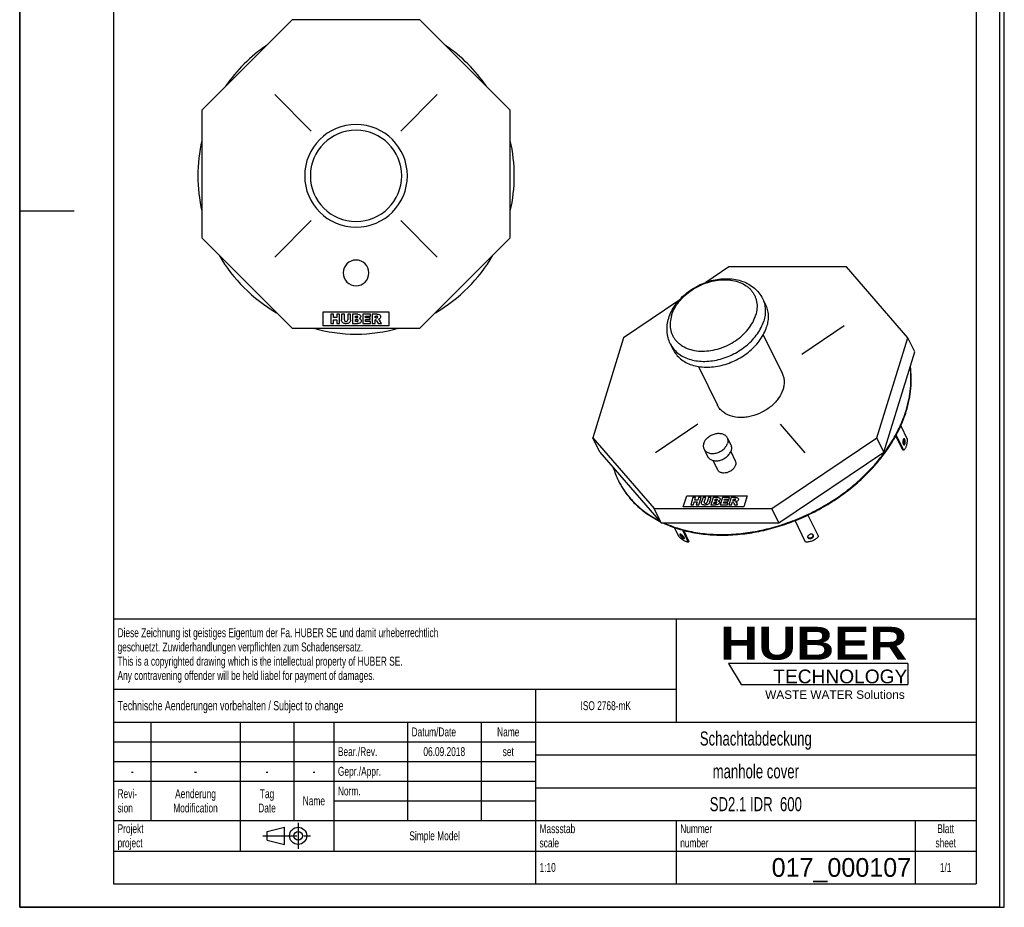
# Model space of a CAD drawing. Header units: millimetres. Extents: x 0 to 2100, y 0 to 2970.
# Tile 1 of 2: x 0 to 2100, y 0 to 1893. Entities that reach past the tile are written whole.
import ezdxf

# ---------------------------------------------------------------- set-up
doc = ezdxf.new("R2010")
doc.units = ezdxf.units.MM
doc.header["$LTSCALE"] = 193.6
doc.linetypes.add('CENTER', pattern=[0.6, 0.375, -0.075, 0.075, -0.075])
doc.layers.get('0').update_dxf_attribs({"linetype": 'CONTINUOUS'})
for name, color, linetype in [('_ACHSEN', 7, 'CONTINUOUS'), ('_KURVEN', 7, 'CONTINUOUS'), ('_ZEICHNUNGSELEM', 7, 'CONTINUOUS'), ('HUBER_Logo_BL0', 7, 'CONTINUOUS')]:
    doc.layers.add(name, color=color, linetype=linetype)
doc.styles.get("Standard").update_dxf_attribs({"font": 'txt', "width": 0.7})
doc.styles.add('TEXTSTYLE_2', font='ariblk.ttf')
doc.styles.add('TEXTSTYLE_3', font='arial.ttf')
doc.styles.add('TEXTSTYLE_5', font='txt')

# ---------------------------------------------------------------- blocks, each defined once
blk = doc.blocks.new('HUBER_LOGO_BL0', base_point=(1705.8, 504.8))
at = {"layer": 'HUBER_Logo_BL0', "color": 5, "linetype": 'Continuous'}
for p, q in [((1894.2, 520.3), (1511.7, 520.3)), ((1511.7, 520.3), (1538.7, 475.3)), ((1894.2, 520.3), (1894.2, 475.3)), ((1538.7, 475.3), (1894.2, 475.3))]:
    blk.add_line(p, q, dxfattribs=at)
at = {"layer": 'HUBER_Logo_BL0', "color": 2, "linetype": 'Continuous', "attachment_point": 3, "line_spacing_factor": 0.78}
for s, insert, char_height, width, style in [('HUBER\\P\\Farial.ttf;\\H29.25;TECHNOLOGY ', (1893.2, 598.3), 70.2, 387.672, 'TEXTSTYLE_2'), ('WASTE WATER Solutions', (1887.6, 462.6), 18, 297.033, 'TEXTSTYLE_3')]:
    blk.add_mtext(s, dxfattribs=dict(at, insert=insert, char_height=char_height, width=width, style=style))
blk = doc.blocks.new('PROJEKTIONSMETHODE_1_BL1', base_point=(570, 152.5))
at = {"color": 2, "linetype": 'Continuous'}
for p, q in [((527.8, 161.7), (564.5, 170.8)), ((564.5, 134.2), (564.5, 170.8)), ((527.8, 143.3), (527.8, 161.7)), ((527.8, 143.3), (564.5, 134.2))]:
    blk.add_line(p, q, dxfattribs=at)
at = {"color": 2, "linetype": 'CENTER'}
for p, q in [((593.8, 180), (593.8, 125)), ((518.7, 152.5), (621.3, 152.5))]:
    blk.add_line(p, q, dxfattribs=at)
at = {"color": 2, "linetype": 'Continuous'}
for radius in [18.3, 9.17]:
    blk.add_circle((593.8, 152.5), radius, dxfattribs=at)
blk = doc.blocks.new('*T5')
at = {"color": 3, "linetype": 'Continuous'}
for p, q in [((0, 0), (1840, 0)), ((0, 0), (0, -565)), ((1200, 0), (1200, -220)), ((1840, 0), (1840, -565)), ((0, -150), (1200, -150)), ((900, -150), (900, -565)), ((0, -220), (1840, -220)), ((80, -220), (80, -430)), ((270, -220), (270, -495)), ((385, -220), (385, -430)), ((470, -220), (470, -495)), ((627, -220), (627, -430)), ((784, -220), (784, -430)), ((0, -262), (900, -262)), ((900, -290), (1840, -290)), ((0, -304), (900, -304)), ((0, -346), (900, -346)), ((900, -360), (1840, -360)), ((470, -388), (900, -388)), ((0, -430), (1840, -430)), ((1200, -430), (1200, -565)), ((1710, -430), (1710, -565)), ((0, -495), (1840, -495)), ((0, -565), (1840, -565))]:
    blk.add_line(p, q, dxfattribs=at)
at = {"layer": '_ZEICHNUNGSELEM', "color": 2, "linetype": 'Continuous', "line_spacing_factor": 0.96}
for s, insert, char_height, width, attachment_point in [('Diese Zeichnung ist geistiges Eigentum der Fa. HUBER SE und damit urheberrechtlich \\Pgeschuetzt. Zuwiderhandlungen verpflichten zum Schadensersatz.\\PThis is a copyrighted drawing which is the intellectual property of HUBER SE.\\PAny contravening offender will be held liabel for payment of damages.', (8.75, -19.9), 19, 2214.8571, 1), ('Technische Aenderungen vorbehalten / Subject to change', (8.75, -175), 20, 1524.7619, 1), ('ISO 2768-mK', (1050, -175.5), 19, 332.9524, 2), ('Datum/Date', (635.75, -231.5), 19, 292.2381, 1), ('Name', (842, -231.5), 19, 126.6667, 2), ('Schachtabdeckung', (1370, -240), 30, 680, 2), ('Bear./Rev.', (478.75, -273.5), 19, 272.3333, 1), ('06.09.2018', (705.5, -273.5), 19, 281.381, 2), ('set', (842, -273.5), 19, 83.2381, 2), ('Gepr./Appr.', (478.75, -315.5), 19, 299.4762, 1), ('manhole cover', (1370, -310), 30, 564.2857, 2), ('-', (40, -315.5), 19, 34.381, 2), ('-', (175, -315.5), 19, 34.381, 2), ('-', (327.5, -315.5), 19, 34.381, 2), ('-', (427.5, -315.5), 19, 34.381, 2), ('Revi-\\Psion', (8.75, -363.3), 19, 138.4286, 1), ('Aenderung\\PModification', (175, -363.3), 19, 295.8571, 2), ('Tag\\PDate', (327.5, -363.3), 19, 110.381, 2), ('Norm. ', (478.75, -357.5), 19, 175.5238, 1), ('Name', (427.5, -378.5), 19, 126.6667, 2), ('SD2.1 IDR  600', (1370, -380), 30, 651.4286, 2), ('Projekt\\Pproject', (8.75, -437.8), 19, 183.6667, 1), ('Massstab\\Pscale', (908.75, -437.8), 19, 224.381, 1), ('Nummer\\Pnumber', (1208.75, -437.8), 19, 186.381, 1), ('Blatt\\Psheet', (1775, -437.8), 19, 130.2857, 2), ('Simple Model', (685, -453), 19, 328.4286, 2), ('1:10', (908.75, -520.5), 19, 94.0952, 1), ('1/1', (1775, -520.5), 19, 79.619, 2)]:
    blk.add_mtext(s, dxfattribs=dict(at, insert=insert, char_height=char_height, width=width, attachment_point=attachment_point))
at = {"layer": '_ZEICHNUNGSELEM', "color": 2, "linetype": 'Continuous', "insert": (1701.25, -510), "char_height": 40, "width": 633.3333, "attachment_point": 3, "line_spacing_factor": 0.96, "style": 'TEXTSTYLE_5'}
blk.add_mtext('017_000107', dxfattribs=at)

msp = doc.modelspace()

# ---------------------------------------------------------------- linework, layer by layer
at = {"color": 7, "linetype": 'Continuous'}
for p, q in [((0, 0), (0, 2970)), ((0, 0), (0, 2970)), ((2100, 0), (2100, 2970)), ((2100, 0), (2100, 2970)), ((581.08, 1892.92), (388.35, 1700.19)), ((853.63, 1892.92), (581.08, 1892.92)), ((1046.35, 1700.19), (853.63, 1892.92)), ((388.35, 1700.19), (388.35, 1427.64)), ((1046.35, 1427.64), (1046.35, 1700.19)), ((388.35, 1427.64), (581.08, 1234.92)), ((853.63, 1234.92), (1046.35, 1427.64)), ((1512.3, 1365.72), (1463.28, 1332.7)), ((1763.34, 1365.72), (1512.3, 1365.72)), ((1894.19, 1214.75), (1763.34, 1365.72)), ((1405.75, 1293.96), (1288.14, 1214.75)), ((581.08, 1234.92), (853.63, 1234.92)), ((1288.14, 1214.75), (1222.16, 1001.25)), ((1828.22, 1001.25), (1894.19, 1214.75)), ((1909.14, 1184.29), (1894.19, 1214.75)), ((1843.17, 970.8), (1909.14, 1184.29)), ((1237.11, 970.8), (1222.16, 1001.25)), ((1222.16, 1001.25), (1353.02, 850.29)), ((1604.06, 850.29), (1828.22, 1001.25)), ((1843.17, 970.8), (1828.22, 1001.25)), ((1237.11, 970.8), (1367.97, 819.83)), ((1619, 819.83), (1843.17, 970.8)), ((1367.97, 819.83), (1353.02, 850.29)), ((1353.02, 850.29), (1604.06, 850.29)), ((1619, 819.83), (1604.06, 850.29)), ((1367.97, 819.83), (1619, 819.83)), ((0, 0), (2100, 0)), ((0, 0), (2100, 0))]:
    msp.add_line(p, q, dxfattribs=at)
at = {"color": 3, "linetype": 'Continuous'}
for p, q in [((0, 2950), (0, 1485)), ((2090, 2950), (2090, 0)), ((0, 1485), (0, 0)), ((0, 1485), (116, 1485)), ((2090, 0), (0, 0))]:
    msp.add_line(p, q, dxfattribs=at)
at = {"color": 5, "linetype": 'Continuous'}
for p, q in [((200, 2900), (200, 50)), ((2040, 2900), (2040, 50)), ((200, 50), (2040, 50))]:
    msp.add_line(p, q, dxfattribs=at)
at = {"color": 7, "linetype": 'Continuous'}
for centre, radius, start, end in [((717.35, 1559.92), 337.5, 124.49949, 145.48396), ((717.35, 1559.92), 337.5, 34.51604, 55.50051), ((717.35, 1559.92), 337.5, 167.13451, 180), ((717.35, 1559.92), 337.5, 0, 12.86549), ((717.35, 1559.92), 337.5, 180, 192.86549), ((717.35, 1559.92), 337.5, 347.13451, 360), ((717.35, 1559.92), 337.5, 210.1222, 239.86176), ((717.35, 1559.92), 337.5, 300.13824, 329.8778), ((717.35, 1559.92), 337.5, 254.37688, 285.62312), ((1435.47, 988.57), 176.97, 196.83374, 206.11922), ((1434.29, 988.05), 175.69, 206.13854, 206.59005)]:
    msp.add_arc(centre, radius, start, end, dxfattribs=at)
for points, knots in [([(1890.41, 1059.34), (1892.82, 1067.13), (1896.84, 1082.74), (1900.41, 1106.33), (1901.38, 1129.55), (1900.28, 1144.81), (1899.29, 1152.29)], [0, 0, 0, 0, 0.260256, 0.513122, 0.7593559, 1, 1, 1, 1]), ([(1891.02, 1058.09), (1893.49, 1066.09), (1897.6, 1082.09), (1901.15, 1106.26), (1901.98, 1130.05), (1900.69, 1145.66), (1899.59, 1153.31)], [0, 0, 0, 0, 0.2604693, 0.5133684, 0.7595068, 1, 1, 1, 1]), ([(1371.86, 819.82), (1382.36, 814.91), (1404.57, 806.41), (1439.93, 797.95), (1477.48, 793.62), (1516.63, 793.48), (1556.77, 797.51), (1597.26, 805.66), (1637.48, 817.8), (1676.78, 833.72), (1714.56, 853.19), (1750.23, 875.88), (1783.21, 901.46), (1812.99, 929.52), (1839.11, 959.62), (1861.14, 991.3), (1878.75, 1024.05), (1887.52, 1046.75), (1891.02, 1058.09)], [0, 0, 0, 0, 0.054974, 0.1122913, 0.171941, 0.2337739, 0.2975243, 0.3628333, 0.4292712, 0.4963602, 0.5635949, 0.6304644, 0.6964726, 0.7611596, 0.8241235, 0.8850428, 0.943699, 1, 1, 1, 1]), ([(1373.99, 819.8), (1384.53, 815.03), (1406.79, 806.81), (1442.15, 798.72), (1479.63, 794.72), (1518.65, 794.86), (1558.61, 799.14), (1598.88, 807.48), (1638.84, 819.75), (1677.87, 835.76), (1715.37, 855.25), (1750.75, 877.94), (1783.46, 903.46), (1813, 931.42), (1838.89, 961.38), (1860.75, 992.9), (1878.21, 1025.48), (1886.93, 1048.05), (1890.41, 1059.34)], [0, 0, 0, 0, 0.0551293, 0.1125922, 0.172366, 0.234294, 0.2981065, 0.3634436, 0.4298775, 0.4969338, 0.5641126, 0.6309089, 0.6968335, 0.7614332, 0.8243126, 0.8851557, 0.9437482, 1, 1, 1, 1]), ([(1277.18, 909.41), (1281.63, 900.34), (1292.2, 882.81), (1312.5, 859.38), (1336.94, 839.08), (1355.38, 828.05), (1365.08, 823.12)], [0, 0, 0, 0, 0.2420652, 0.4874984, 0.739332, 1, 1, 1, 1]), ([(1277.18, 909.41), (1281.63, 900.54), (1292.12, 883.4), (1312.11, 860.45), (1336.1, 840.52), (1354.16, 829.64), (1363.66, 824.78)], [0, 0, 0, 0, 0.2421352, 0.487665, 0.7395044, 1, 1, 1, 1])]:
    msp.add_open_spline(points, degree=3, knots=knots, dxfattribs=at)
at = {"layer": '_ACHSEN', "color": 7, "linetype": 'Continuous'}
for p, q in [((1584.26, 1298.3), (1590.36, 1285.87)), ((1585.92, 1221.15), (1626.34, 1138.79)), ((1387.66, 1201.82), (1393.76, 1189.39)), ((1447.68, 1153.29), (1488.08, 1070.95)), ((1879.04, 1026.57), (1892.89, 998.36)), ((1508.91, 1001.46), (1516.54, 985.92)), ((1883.79, 974.86), (1868.64, 1005.72)), ((1885.63, 974.86), (1869.61, 1007.49)), ((1459.54, 977.23), (1467.16, 961.69)), ((1516.44, 971.81), (1526.13, 952.06)), ((1885.63, 974.86), (1883.79, 974.86)), ((1478.38, 953.12), (1488.07, 933.38)), ((1676.1, 778.92), (1653.7, 824.58)), ((1681.18, 836.49), (1703.67, 790.67)), ((1681.31, 836.55), (1703.16, 792.02)), ((1405.72, 790.67), (1396.25, 809.97)), ((1413.38, 804.68), (1426.02, 778.92)), ((1415.68, 804.07), (1427.36, 780.27)), ((1426.02, 778.92), (1427.36, 780.27)), ((1680.74, 788.75), (1680.86, 788.46)), ((1692.93, 793.26), (1692.81, 793.55)), ((1703.67, 790.67), (1703.16, 792.02))]:
    msp.add_line(p, q, dxfattribs=at)
for centre, radius, start, end in [((717.35, 1559.92), 109.5, 0, 180), ((717.35, 1559.92), 109.5, 180, 360), ((717.35, 1352.92), 27.5, 0, 180), ((717.35, 1352.92), 27.5, 180, 360)]:
    msp.add_arc(centre, radius, start, end, dxfattribs=at)
at = {"layer": '_ACHSEN', "color": 9, "linetype": 'Continuous'}
for start, end in [(0, 180), (180, 360)]:
    msp.add_arc((717.35, 1559.92), 97.33, start, end, dxfattribs=at)
at = {"layer": '_ACHSEN', "color": 7, "linetype": 'Continuous'}
for points, knots in [([(1384.35, 1256.53), (1385.84, 1261.34), (1389.69, 1270.86), (1397.69, 1284.26), (1407.74, 1296.74), (1423.64, 1311.93), (1442.46, 1324.2), (1463.01, 1332.98), (1479.03, 1337.68), (1495.23, 1340.34), (1511.29, 1340.88), (1526.85, 1339.23), (1541.58, 1335.35), (1555.13, 1329.24), (1567.11, 1320.94), (1577.1, 1310.61), (1582.18, 1302.53), (1584.26, 1298.3)], [0, 0, 0, 0, 0.0602636, 0.1222747, 0.1860361, 0.2513419, 0.3846533, 0.4517738, 0.5183244, 0.5837695, 0.6477025, 0.7098968, 0.7703338, 0.8291955, 0.8868171, 0.9436113, 1, 1, 1, 1]), ([(1590.36, 1285.87), (1592.1, 1282.33), (1594.86, 1274.8), (1596.65, 1262.74), (1596.09, 1250.15), (1594.2, 1241.79), (1592.92, 1237.63)], [0, 0, 0, 0, 0.2390843, 0.4829162, 0.7355749, 1, 1, 1, 1]), ([(1387.66, 1201.82), (1385.63, 1205.95), (1383.22, 1212.48), (1381.37, 1221.52), (1380.39, 1230.81), (1380.87, 1242.66), (1382.94, 1251.96), (1384.35, 1256.53)], [0, 0, 0, 0, 0.245677, 0.3691889, 0.4933278, 0.7440963, 1, 1, 1, 1]), ([(1393.76, 1189.39), (1395.61, 1185.62), (1400.21, 1178.4), (1409.43, 1169.18), (1420.72, 1161.73), (1433.78, 1156.23), (1448.27, 1152.8), (1463.83, 1151.51), (1480.07, 1152.37), (1496.6, 1155.35), (1513.02, 1160.39), (1534.12, 1169.64), (1553.39, 1182.34), (1569.61, 1197.86), (1579.74, 1210.41), (1587.68, 1223.64), (1591.48, 1232.97), (1592.92, 1237.63)], [0, 0, 0, 0, 0.0506985, 0.1025338, 0.1564624, 0.21314, 0.2728775, 0.3356566, 0.4011768, 0.4689144, 0.5381819, 0.608187, 0.7468171, 0.8140719, 0.8789642, 0.9410192, 1, 1, 1, 1]), ([(1626.34, 1138.79), (1627.56, 1136.31), (1629.5, 1131.01), (1630.76, 1122.53), (1630.36, 1113.67), (1629.04, 1107.8), (1628.13, 1104.87)], [0, 0, 0, 0, 0.2390843, 0.4829162, 0.7355749, 1, 1, 1, 1]), ([(1628.13, 1104.87), (1626.06, 1098.16), (1621, 1088.37), (1611.74, 1076.91), (1603.27, 1068.79), (1593.65, 1061.58), (1579.65, 1053.43), (1564.41, 1047.74), (1548.78, 1044.91), (1533.91, 1044.12), (1519.59, 1046.22), (1507.04, 1051.5), (1499.1, 1056.73), (1492.62, 1063.22), (1489.38, 1068.3), (1488.08, 1070.95)], [0, 0, 0, 0, 0.1207626, 0.1857005, 0.2530024, 0.322015, 0.3919658, 0.531102, 0.598887, 0.6644532, 0.7867106, 0.843428, 0.8973944, 0.9492659, 1, 1, 1, 1]), ([(1458.89, 989.34), (1459.64, 991.74), (1462.09, 996.49), (1466.7, 1001.42), (1471.21, 1004.8), (1476.21, 1007.71), (1482.93, 1010.22), (1489.91, 1011.09), (1495.22, 1010.65), (1498.86, 1009.78), (1502.14, 1008.4), (1504.98, 1006.53), (1507.29, 1004.22), (1508.45, 1002.4), (1508.91, 1001.46)], [0, 0, 0, 0, 0.1207864, 0.2527778, 0.321804, 0.3917686, 0.5309321, 0.664042, 0.7268775, 0.7866686, 0.8433971, 0.8973742, 0.9492559, 1, 1, 1, 1]), ([(1458.89, 989.34), (1458.57, 988.3), (1458.1, 986.2), (1457.96, 983.04), (1458.41, 980.01), (1459.1, 978.12), (1459.54, 977.23)], [0, 0, 0, 0, 0.2644249, 0.5170838, 0.7609157, 1, 1, 1, 1]), ([(1459.54, 977.23), (1460, 976.28), (1461.16, 974.47), (1463.47, 972.15), (1466.31, 970.28), (1469.59, 968.9), (1473.23, 968.04), (1478.53, 967.6), (1485.52, 968.46), (1492.24, 970.97), (1497.24, 973.88), (1501.75, 977.26), (1506.36, 982.2), (1508.81, 986.95), (1509.55, 989.34)], [0, 0, 0, 0, 0.0507441, 0.1026258, 0.1566029, 0.2133314, 0.2731225, 0.335958, 0.4690679, 0.6082314, 0.678196, 0.7472222, 0.8792136, 1, 1, 1, 1]), ([(1508.91, 1001.46), (1509.35, 1000.57), (1510.04, 998.68), (1510.49, 995.65), (1510.35, 992.49), (1509.88, 990.39), (1509.55, 989.34)], [0, 0, 0, 0, 0.2390843, 0.4829162, 0.7355751, 1, 1, 1, 1]), ([(1886.21, 999.32), (1886.08, 999.32), (1885.79, 999.26), (1885.41, 999.02), (1885.05, 998.63), (1884.57, 997.88), (1884.11, 996.64), (1883.77, 994.91), (1883.64, 992.99), (1883.73, 991.06), (1884.04, 989.28), (1884.41, 988.2), (1884.64, 987.73)], [0, 0, 0, 0, 0.0313934, 0.066536, 0.1078922, 0.1565391, 0.2753624, 0.4178848, 0.5738379, 0.7308845, 0.876531, 1, 1, 1, 1]), ([(1884.64, 987.73), (1884.74, 987.52), (1884.95, 987.15), (1885.34, 986.69), (1885.75, 986.4), (1886.07, 986.32), (1886.21, 986.32)], [0, 0, 0, 0, 0.3159479, 0.5820842, 0.8045575, 1, 1, 1, 1]), ([(1885.94, 997.92), (1885.89, 998.01), (1885.71, 998.36), (1885.49, 998.68), (1885.29, 998.88)], [0, 0, 0, 0, 0.2786223, 1, 1, 1, 1]), ([(1885.29, 986.77), (1885.53, 987.01), (1885.95, 987.66), (1886.4, 988.83), (1886.73, 990.27), (1886.9, 991.88), (1886.91, 993.55), (1886.76, 995.17), (1886.45, 996.63), (1886.13, 997.53), (1885.94, 997.92)], [0, 0, 0, 0, 0.0866466, 0.1962804, 0.3252186, 0.4669439, 0.613478, 0.7563449, 0.8874461, 1, 1, 1, 1]), ([(1892.89, 998.36), (1892.86, 995.73), (1892.59, 991.86), (1891.72, 986.91), (1890.86, 983.59), (1889.82, 980.66), (1888.6, 978.19), (1887.25, 976.23), (1886.18, 975.23), (1885.63, 974.86)], [0, 0, 0, 0, 0.3121755, 0.4589902, 0.5954763, 0.719105, 0.8280294, 0.9214149, 1, 1, 1, 1]), ([(1887.78, 997.92), (1887.68, 998.13), (1887.47, 998.5), (1887.08, 998.96), (1886.66, 999.25), (1886.35, 999.32), (1886.21, 999.32)], [0, 0, 0, 0, 0.3159479, 0.5820842, 0.8045575, 1, 1, 1, 1]), ([(1886.21, 986.32), (1886.34, 986.32), (1886.62, 986.38), (1887.01, 986.63), (1887.37, 987.02), (1887.84, 987.77), (1888.3, 989.01), (1888.65, 990.74), (1888.78, 992.66), (1888.68, 994.59), (1888.38, 996.37), (1888.01, 997.45), (1887.78, 997.92)], [0, 0, 0, 0, 0.0313934, 0.066536, 0.1078922, 0.1565391, 0.2753624, 0.4178848, 0.5738379, 0.7308845, 0.876531, 1, 1, 1, 1]), ([(1467.16, 961.69), (1467.63, 960.74), (1468.78, 958.93), (1471.1, 956.61), (1473.93, 954.74), (1477.21, 953.36), (1480.85, 952.5), (1486.16, 952.06), (1493.15, 952.92), (1499.86, 955.43), (1504.86, 958.34), (1509.37, 961.72), (1513.99, 966.65), (1516.44, 971.41), (1517.18, 973.8)], [0, 0, 0, 0, 0.0507441, 0.1026258, 0.1566029, 0.2133314, 0.2731225, 0.335958, 0.4690679, 0.6082314, 0.678196, 0.7472222, 0.8792136, 1, 1, 1, 1]), ([(1516.54, 985.92), (1516.97, 985.03), (1517.67, 983.14), (1518.12, 980.11), (1517.98, 976.95), (1517.5, 974.85), (1517.18, 973.8)], [0, 0, 0, 0, 0.2390843, 0.4829162, 0.7355751, 1, 1, 1, 1]), ([(1526.13, 952.06), (1526.47, 951.38), (1527.01, 949.92), (1527.48, 946.75), (1527.11, 944.29), (1526.63, 942.72)], [0, 0, 0, 0, 0.2395658, 0.4838887, 1, 1, 1, 1]), ([(1526.63, 942.72), (1526.06, 940.87), (1524.17, 937.21), (1520.61, 933.41), (1517.13, 930.8), (1513.28, 928.56), (1508.1, 926.62), (1502.72, 925.96), (1498.62, 926.3), (1495.82, 926.96), (1493.29, 928.03), (1491.1, 929.47), (1489.32, 931.25), (1488.43, 932.65), (1488.07, 933.38)], [0, 0, 0, 0, 0.1207864, 0.2527778, 0.321804, 0.3917686, 0.5309321, 0.664042, 0.7268775, 0.7866686, 0.8433971, 0.8973742, 0.9492559, 1, 1, 1, 1]), ([(1426.02, 778.92), (1425.48, 778.83), (1424.22, 778.87), (1422.19, 779.38), (1419.86, 780.33), (1417.27, 781.71), (1414.48, 783.48), (1410.5, 786.37), (1407.61, 788.87), (1405.72, 790.67)], [0, 0, 0, 0, 0.0686659, 0.1553357, 0.2607502, 0.3838241, 0.522397, 0.6735982, 1, 1, 1, 1]), ([(1408.19, 795.57), (1408.11, 795.49), (1407.98, 795.23), (1407.99, 794.75), (1408.14, 794.18), (1408.31, 793.77), (1408.42, 793.55)], [0, 0, 0, 0, 0.1693051, 0.3817416, 0.6574059, 1, 1, 1, 1]), ([(1417.22, 788.46), (1416.99, 788.92), (1416.4, 789.88), (1415.29, 791.27), (1413.98, 792.65), (1412.56, 793.89), (1411.36, 794.75), (1410.44, 795.27), (1409.84, 795.55), (1409.31, 795.73), (1408.85, 795.8), (1408.47, 795.76), (1408.27, 795.65), (1408.19, 795.57)], [0, 0, 0, 0, 0.1275652, 0.2782049, 0.4398875, 0.5992188, 0.7430864, 0.8056565, 0.8604679, 0.9068315, 0.9446349, 0.9747798, 1, 1, 1, 1]), ([(1408.42, 793.55), (1408.65, 793.09), (1409.24, 792.13), (1410.35, 790.74), (1411.66, 789.36), (1413.08, 788.12), (1414.28, 787.26), (1415.19, 786.74), (1415.8, 786.46), (1416.33, 786.29), (1416.79, 786.21), (1417.17, 786.25), (1417.37, 786.37), (1417.44, 786.44)], [0, 0, 0, 0, 0.1275652, 0.2782049, 0.4398875, 0.5992188, 0.7430864, 0.8056565, 0.8604679, 0.9068315, 0.9446349, 0.9747798, 1, 1, 1, 1]), ([(1409.45, 795.67), (1409.47, 795.61), (1409.56, 795.35), (1409.67, 795.1), (1409.76, 794.91)], [0, 0, 0, 0, 0.2291047, 1, 1, 1, 1]), ([(1409.76, 794.91), (1409.94, 794.55), (1410.38, 793.81), (1411.49, 792.29), (1413.18, 790.5), (1415.05, 788.97), (1416.53, 788.08), (1417.21, 787.79), (1417.53, 787.7)], [0, 0, 0, 0, 0.1106383, 0.2390459, 0.5229938, 0.7944181, 0.9081174, 1, 1, 1, 1]), ([(1417.44, 786.44), (1417.53, 786.52), (1417.65, 786.78), (1417.65, 787.26), (1417.5, 787.84), (1417.32, 788.24), (1417.22, 788.46)], [0, 0, 0, 0, 0.1693051, 0.3817416, 0.6574059, 1, 1, 1, 1]), ([(1703.67, 790.67), (1702.12, 788.74), (1698.32, 785.23), (1691.49, 781.4), (1683.92, 779.11), (1678.65, 778.75), (1676.1, 778.92)], [0, 0, 0, 0, 0.2392544, 0.494328, 0.7524341, 1, 1, 1, 1]), ([(1692.81, 793.55), (1692.68, 793.81), (1692.34, 794.31), (1691.63, 794.92), (1690.75, 795.38), (1689.36, 795.79), (1687.38, 795.84), (1685.03, 795.23), (1682.92, 794.06), (1681.54, 792.68), (1680.85, 791.44), (1680.57, 790.52), (1680.51, 789.6), (1680.64, 789.02), (1680.74, 788.75)], [0, 0, 0, 0, 0.0512439, 0.1050335, 0.1626019, 0.2244657, 0.3595633, 0.5041896, 0.6478009, 0.7802313, 0.8405011, 0.8965826, 0.9492571, 1, 1, 1, 1]), ([(1680.57, 789.45), (1680.88, 788.99), (1681.81, 788.18), (1683.64, 787.58), (1685.76, 787.55), (1687.93, 788.07), (1689.92, 789.09), (1691.5, 790.5), (1692.5, 792.14), (1692.67, 793.37), (1692.6, 793.92)], [0, 0, 0, 0, 0.1049478, 0.2241204, 0.3577942, 0.5001611, 0.6424943, 0.7760773, 0.8951351, 1, 1, 1, 1]), ([(1680.86, 788.46), (1680.99, 788.2), (1681.33, 787.7), (1682.04, 787.09), (1682.92, 786.63), (1684.31, 786.22), (1686.28, 786.18), (1688.64, 786.78), (1690.75, 787.95), (1692.13, 789.33), (1692.82, 790.57), (1693.1, 791.49), (1693.16, 792.41), (1693.03, 792.99), (1692.93, 793.26)], [0, 0, 0, 0, 0.0512439, 0.1050335, 0.1626019, 0.2244657, 0.3595633, 0.5041896, 0.6478009, 0.7802313, 0.8405011, 0.8965826, 0.9492571, 1, 1, 1, 1])]:
    msp.add_open_spline(points, degree=3, knots=knots, dxfattribs=at)
at = {"layer": '_ACHSEN', "color": 9, "linetype": 'Continuous'}
for points, knots in [([(1390.33, 1262.26), (1391.92, 1267.41), (1396.36, 1277.69), (1405.98, 1291.97), (1418.37, 1305.1), (1433.09, 1316.6), (1449.56, 1326.05), (1467.18, 1333.09), (1485.3, 1337.46), (1503.23, 1338.99), (1520.32, 1337.6), (1535.93, 1333.34), (1547.39, 1327.38), (1555.12, 1321.34), (1560.11, 1316.3), (1564.34, 1310.73), (1567.74, 1304.68), (1570.3, 1298.22), (1571.97, 1291.42), (1572.75, 1284.34), (1572.59, 1274.49), (1571.11, 1267.08), (1569.62, 1262.26)], [0, 0, 0, 0, 0.0610728, 0.1260045, 0.1942856, 0.2649997, 0.336966, 0.4088767, 0.4794293, 0.5474599, 0.6120808, 0.672823, 0.7297742, 0.7570858, 0.7837831, 0.8100557, 0.836119, 0.8622016, 0.888531, 0.915319, 0.9427499, 1, 1, 1, 1]), ([(1584.26, 1298.3), (1586, 1294.77), (1588.76, 1287.24), (1590.55, 1275.17), (1589.99, 1262.58), (1588.1, 1254.22), (1586.82, 1250.06)], [0, 0, 0, 0, 0.2390843, 0.4829162, 0.7355749, 1, 1, 1, 1]), ([(1390.33, 1262.26), (1388.84, 1257.43), (1387.35, 1250.03), (1387.2, 1240.18), (1387.98, 1233.1), (1389.65, 1226.29), (1392.2, 1219.84), (1395.61, 1213.79), (1399.83, 1208.22), (1404.83, 1203.18), (1412.56, 1197.14), (1424.02, 1191.18), (1439.63, 1186.92), (1456.72, 1185.53), (1474.65, 1187.06), (1492.77, 1191.43), (1510.39, 1198.47), (1526.86, 1207.91), (1541.57, 1219.41), (1553.97, 1232.55), (1563.59, 1246.83), (1568.03, 1257.11), (1569.62, 1262.26)], [0, 0, 0, 0, 0.0572501, 0.084681, 0.111469, 0.1377984, 0.163881, 0.1899443, 0.2162169, 0.2429142, 0.2702258, 0.327177, 0.3879192, 0.4525401, 0.5205707, 0.5911233, 0.663034, 0.7350003, 0.8057144, 0.8739955, 0.9389272, 1, 1, 1, 1]), ([(1387.66, 1201.82), (1389.51, 1198.06), (1394.11, 1190.83), (1403.32, 1181.61), (1414.62, 1174.16), (1427.68, 1168.66), (1442.17, 1165.23), (1457.73, 1163.94), (1473.97, 1164.8), (1490.5, 1167.79), (1506.92, 1172.83), (1528.02, 1182.07), (1547.29, 1194.77), (1563.51, 1210.29), (1573.63, 1222.84), (1581.57, 1236.08), (1585.37, 1245.4), (1586.82, 1250.06)], [0, 0, 0, 0, 0.0506985, 0.1025338, 0.1564624, 0.21314, 0.2728775, 0.3356566, 0.4011768, 0.4689144, 0.5381819, 0.608187, 0.7468171, 0.8140719, 0.8789642, 0.9410192, 1, 1, 1, 1])]:
    msp.add_open_spline(points, degree=3, knots=knots, dxfattribs=at)
at = {"layer": '_KURVEN', "color": 4, "linetype": 'Continuous'}
for p, q in [((621.89, 1655.38), (544.11, 1733.16)), ((812.81, 1655.38), (890.59, 1733.16)), ((621.89, 1464.46), (544.11, 1386.68)), ((812.81, 1464.46), (890.59, 1386.68)), ((647.35, 1269.92), (787.35, 1269.92)), ((647.35, 1239.92), (647.35, 1269.92)), ((663.26, 1264.92), (663.26, 1244.92)), ((669.44, 1264.92), (663.26, 1264.92)), ((669.44, 1257.92), (669.44, 1264.92)), ((682.4, 1264.92), (676.19, 1264.92)), ((676.19, 1264.92), (676.19, 1257.92)), ((682.4, 1244.92), (682.4, 1264.92)), ((692.69, 1264.92), (686.52, 1264.92)), ((686.52, 1264.92), (686.52, 1252.99)), ((692.69, 1252.71), (692.69, 1264.92)), ((699.52, 1264.92), (699.52, 1252.71)), ((705.69, 1264.92), (699.52, 1264.92)), ((705.69, 1252.99), (705.69, 1264.92)), ((709.79, 1264.92), (709.79, 1244.92)), ((721.36, 1264.92), (709.79, 1264.92)), ((716.03, 1257.07), (716.03, 1260.87)), ((716.03, 1260.87), (718.76, 1260.87)), ((748.06, 1264.92), (731.5, 1264.92)), ((731.5, 1264.92), (731.5, 1244.92)), ((737.69, 1257.47), (737.69, 1260.65)), ((737.69, 1260.65), (748.06, 1260.65)), ((748.06, 1260.65), (748.06, 1264.92)), ((762.07, 1264.92), (751.77, 1264.92)), ((751.77, 1264.92), (751.77, 1244.92)), ((757.98, 1256.81), (757.98, 1260.88)), ((757.98, 1260.88), (760.69, 1260.88)), ((787.35, 1269.92), (787.35, 1239.92)), ((787.35, 1239.92), (647.35, 1239.92)), ((663.26, 1244.92), (669.44, 1244.92)), ((676.19, 1257.92), (669.44, 1257.92)), ((669.44, 1244.92), (669.44, 1253.01)), ((669.44, 1253.01), (676.19, 1253.01)), ((676.19, 1253.01), (676.19, 1244.92)), ((676.19, 1244.92), (682.4, 1244.92)), ((709.79, 1244.92), (720.46, 1244.92)), ((718.72, 1257.07), (716.03, 1257.07)), ((716.03, 1249.21), (716.03, 1253.27)), ((716.03, 1253.27), (719.17, 1253.27)), ((719.18, 1249.21), (716.03, 1249.21)), ((731.5, 1244.92), (748.36, 1244.92)), ((747.31, 1257.47), (737.69, 1257.47)), ((737.69, 1253.39), (747.31, 1253.39)), ((737.69, 1249.45), (737.69, 1253.39)), ((748.36, 1249.45), (737.69, 1249.45)), ((747.31, 1253.39), (747.31, 1257.47)), ((748.36, 1244.92), (748.36, 1249.45)), ((751.77, 1244.92), (757.98, 1244.92)), ((760.59, 1256.81), (757.98, 1256.81)), ((757.98, 1253.03), (758.53, 1253.03)), ((757.98, 1244.92), (757.98, 1253.03)), ((761.16, 1251.03), (764.46, 1244.92)), ((764.46, 1244.92), (771.45, 1244.92)), ((771.45, 1244.92), (768.44, 1250.7)), ((1668.24, 1179.65), (1758.71, 1240.57)), ((1446.18, 1030.09), (1355.71, 969.17)), ((1622.03, 1030.09), (1674.84, 969.17)), ((1415.27, 854.21), (1422.54, 877.71)), ((1422.54, 877.71), (1551.48, 877.71)), ((1435.98, 873.79), (1431.14, 858.12)), ((1441.67, 873.79), (1435.98, 873.79)), ((1436.83, 858.12), (1438.79, 864.46)), ((1438.79, 864.46), (1445.01, 864.46)), ((1439.98, 868.31), (1441.67, 873.79)), ((1446.2, 868.31), (1439.98, 868.31)), ((1445.01, 864.46), (1443.05, 858.12)), ((1447.89, 873.79), (1446.2, 868.31)), ((1453.61, 873.79), (1447.89, 873.79)), ((1448.77, 858.12), (1453.61, 873.79)), ((1457.4, 873.79), (1454.52, 864.45)), ((1463.08, 873.79), (1457.4, 873.79)), ((1460.13, 864.22), (1463.08, 873.79)), ((1469.38, 873.79), (1466.42, 864.22)), ((1475.06, 873.79), (1469.38, 873.79)), ((1472.17, 864.45), (1475.06, 873.79)), ((1478.84, 873.79), (1474, 858.12)), ((1489.49, 873.79), (1478.84, 873.79)), ((1480.78, 861.49), (1481.76, 864.66)), ((1483.68, 861.49), (1480.78, 861.49)), ((1481.76, 864.66), (1484.65, 864.66)), ((1482.68, 867.64), (1483.6, 870.61)), ((1485.16, 867.64), (1482.68, 867.64)), ((1483.6, 870.61), (1486.11, 870.61)), ((1498.83, 873.79), (1493.99, 858.12)), ((1514.09, 873.79), (1498.83, 873.79)), ((1500.79, 861.67), (1501.74, 864.76)), ((1510.62, 861.67), (1500.79, 861.67)), ((1501.74, 864.76), (1510.6, 864.76)), ((1502.73, 867.95), (1503.5, 870.44)), ((1511.59, 867.95), (1502.73, 867.95)), ((1503.5, 870.44), (1513.05, 870.44)), ((1509.52, 858.12), (1510.62, 861.67)), ((1510.6, 864.76), (1511.59, 867.95)), ((1517.5, 873.79), (1512.66, 858.12)), ((1513.05, 870.44), (1514.09, 873.79)), ((1526.99, 873.79), (1517.5, 873.79)), ((1518.38, 858.12), (1520.34, 864.48)), ((1520.34, 864.48), (1520.85, 864.48)), ((1521.26, 867.44), (1522.24, 870.63)), ((1523.66, 867.44), (1521.26, 867.44)), ((1522.24, 870.63), (1524.74, 870.63)), ((1522.79, 862.91), (1524.35, 858.12)), ((1530.78, 858.12), (1529.42, 862.65)), ((1551.48, 877.71), (1544.22, 854.21)), ((1544.22, 854.21), (1415.27, 854.21)), ((1431.14, 858.12), (1436.83, 858.12)), ((1443.05, 858.12), (1448.77, 858.12)), ((1474, 858.12), (1483.82, 858.12)), ((1493.99, 858.12), (1509.52, 858.12)), ((1512.66, 858.12), (1518.38, 858.12)), ((1524.35, 858.12), (1530.78, 858.12))]:
    msp.add_line(p, q, dxfattribs=at)
for points in [[(720.72, 1260.37), (720.34, 1260.7), (719.69, 1260.87), (718.76, 1260.87)], [(721.3, 1259.01), (721.3, 1259.58), (721.1, 1260.05), (720.72, 1260.37)], [(721.36, 1264.92), (723.29, 1264.92), (724.76, 1264.44), (725.8, 1263.48)], [(725.8, 1263.48), (726.83, 1262.53), (727.35, 1261.34), (727.35, 1259.94)], [(763, 1260.36), (762.59, 1260.7), (761.81, 1260.88), (760.69, 1260.88)], [(762.07, 1264.92), (763.98, 1264.92), (765.44, 1264.75), (766.45, 1264.43)], [(763.61, 1258.87), (763.61, 1259.51), (763.41, 1260.01), (763, 1260.36)], [(766.45, 1264.43), (767.46, 1264.1), (768.27, 1263.48), (768.89, 1262.59)], [(768.89, 1262.59), (769.51, 1261.71), (769.82, 1260.63), (769.82, 1259.36)], [(687.09, 1249.61), (686.71, 1250.89), (686.52, 1252.01), (686.52, 1252.99)], [(688.41, 1247.31), (687.76, 1248.05), (687.33, 1248.82), (687.09, 1249.61)], [(690.53, 1245.58), (689.75, 1245.99), (689.04, 1246.57), (688.41, 1247.31)], [(693.41, 1244.78), (692.26, 1244.92), (691.3, 1245.18), (690.53, 1245.58)], [(692.69, 1252.71), (692.69, 1251.62), (692.99, 1250.77), (693.59, 1250.16)], [(696.6, 1244.58), (695.62, 1244.58), (694.56, 1244.64), (693.41, 1244.78)], [(693.59, 1250.16), (694.19, 1249.54), (695.03, 1249.24), (696.11, 1249.24)], [(696.11, 1249.24), (697.18, 1249.24), (698.01, 1249.54), (698.61, 1250.14)], [(700.92, 1245.24), (699.73, 1244.81), (698.28, 1244.58), (696.6, 1244.58)], [(698.61, 1250.14), (699.21, 1250.74), (699.52, 1251.6), (699.52, 1252.71)], [(703.4, 1246.9), (702.6, 1246.1), (701.79, 1245.56), (700.92, 1245.24)], [(705.13, 1249.65), (704.76, 1248.6), (704.19, 1247.69), (703.4, 1246.9)], [(705.69, 1252.99), (705.69, 1251.81), (705.5, 1250.7), (705.13, 1249.65)], [(718.72, 1257.07), (719.67, 1257.07), (720.34, 1257.24), (720.72, 1257.56)], [(721.43, 1252.72), (720.99, 1253.08), (720.24, 1253.27), (719.17, 1253.27)], [(719.18, 1249.21), (720.24, 1249.21), (720.99, 1249.39), (721.43, 1249.77)], [(723.23, 1245.19), (721.84, 1245), (720.91, 1244.92), (720.46, 1244.92)], [(720.72, 1257.56), (721.1, 1257.89), (721.3, 1258.38), (721.3, 1259.01)], [(722.09, 1251.3), (722.09, 1251.89), (721.87, 1252.37), (721.43, 1252.72)], [(721.43, 1249.77), (721.87, 1250.16), (722.09, 1250.66), (722.09, 1251.3)], [(725.58, 1245.84), (725.06, 1245.54), (724.27, 1245.33), (723.23, 1245.19)], [(726.25, 1256.89), (725.76, 1256.32), (725.03, 1255.89), (724.09, 1255.56)], [(724.09, 1255.56), (725.52, 1255.2), (726.57, 1254.62), (727.26, 1253.77)], [(727.55, 1247.81), (727.07, 1246.98), (726.41, 1246.32), (725.58, 1245.84)], [(727.35, 1259.94), (727.35, 1258.75), (726.98, 1257.74), (726.25, 1256.89)], [(727.26, 1253.77), (727.94, 1252.93), (728.28, 1251.87), (728.28, 1250.61)], [(728.28, 1250.61), (728.28, 1249.57), (728.03, 1248.63), (727.55, 1247.81)], [(760.03, 1252.56), (759.59, 1252.87), (759.08, 1253.03), (758.53, 1253.03)], [(761.16, 1251.03), (760.73, 1251.82), (760.37, 1252.33), (760.03, 1252.56)], [(760.59, 1256.81), (760.86, 1256.81), (761.4, 1256.9), (762.22, 1257.08)], [(762.22, 1257.08), (762.63, 1257.17), (762.96, 1257.37), (763.22, 1257.71)], [(763.22, 1257.71), (763.48, 1258.04), (763.61, 1258.44), (763.61, 1258.87)], [(767.15, 1254.53), (766.63, 1254.21), (765.91, 1253.95), (764.98, 1253.74)], [(764.98, 1253.74), (765.72, 1253.48), (766.26, 1253.24), (766.59, 1253)], [(766.59, 1253), (766.82, 1252.83), (767.15, 1252.49), (767.58, 1251.94)], [(769.1, 1256.48), (768.63, 1255.68), (767.98, 1255.03), (767.15, 1254.53)], [(767.58, 1251.94), (768.01, 1251.41), (768.29, 1251), (768.44, 1250.7)], [(769.82, 1259.36), (769.82, 1258.25), (769.58, 1257.29), (769.1, 1256.48)], [(1454.22, 861.8), (1454.18, 862.8), (1454.28, 863.68), (1454.52, 864.45)], [(1454.88, 859.99), (1454.46, 860.58), (1454.25, 861.18), (1454.22, 861.8)], [(1460.13, 864.22), (1459.86, 863.37), (1459.93, 862.71), (1460.34, 862.23)], [(1460.34, 862.23), (1460.74, 861.74), (1461.45, 861.51), (1462.44, 861.51)], [(1462.44, 861.51), (1463.42, 861.51), (1464.26, 861.74), (1464.96, 862.22)], [(1464.96, 862.22), (1465.66, 862.69), (1466.15, 863.36), (1466.42, 864.22)], [(1470.85, 861.83), (1470.25, 861.01), (1469.5, 860.29), (1468.58, 859.67)], [(1472.17, 864.45), (1471.88, 863.52), (1471.44, 862.65), (1470.85, 861.83)], [(1483.68, 861.49), (1484.66, 861.49), (1485.4, 861.63), (1485.89, 861.93)], [(1486.6, 864.23), (1486.29, 864.51), (1485.64, 864.66), (1484.65, 864.66)], [(1485.16, 867.64), (1486.04, 867.64), (1486.69, 867.77), (1487.12, 868.03)], [(1485.89, 861.93), (1486.39, 862.23), (1486.71, 862.62), (1486.86, 863.12)], [(1487.8, 870.23), (1487.53, 870.49), (1486.97, 870.61), (1486.11, 870.61)], [(1486.86, 863.12), (1487.01, 863.58), (1486.92, 863.96), (1486.6, 864.23)], [(1487.12, 868.03), (1487.55, 868.28), (1487.85, 868.67), (1488, 869.16)], [(1488, 869.16), (1488.14, 869.61), (1488.08, 869.97), (1487.8, 870.23)], [(1489.49, 873.79), (1491.27, 873.79), (1492.51, 873.41), (1493.23, 872.67)], [(1492.05, 867.5), (1491.46, 867.06), (1490.69, 866.71), (1489.74, 866.46)], [(1489.74, 866.46), (1490.98, 866.18), (1491.8, 865.72), (1492.22, 865.06)], [(1492.4, 862.58), (1492.15, 861.77), (1491.7, 861.03), (1491.06, 860.39)], [(1493.81, 869.89), (1493.52, 868.96), (1492.93, 868.17), (1492.05, 867.5)], [(1492.22, 865.06), (1492.65, 864.4), (1492.71, 863.57), (1492.4, 862.58)], [(1493.23, 872.67), (1493.96, 871.92), (1494.15, 870.99), (1493.81, 869.89)], [(1522.12, 864.11), (1521.79, 864.35), (1521.36, 864.48), (1520.85, 864.48)], [(1522.79, 862.91), (1522.58, 863.53), (1522.37, 863.92), (1522.12, 864.11)], [(1523.66, 867.44), (1523.91, 867.44), (1524.43, 867.5), (1525.23, 867.65)], [(1526.74, 870.22), (1526.45, 870.49), (1525.77, 870.63), (1524.74, 870.63)], [(1525.23, 867.65), (1525.63, 867.72), (1525.98, 867.88), (1526.3, 868.14)], [(1526.3, 868.14), (1526.62, 868.4), (1526.84, 868.71), (1526.95, 869.05)], [(1526.95, 869.05), (1527.1, 869.56), (1527.03, 869.94), (1526.74, 870.22)], [(1529.15, 865.65), (1528.59, 865.4), (1527.87, 865.2), (1526.96, 865.04)], [(1526.96, 865.04), (1527.58, 864.83), (1528.02, 864.64), (1528.27, 864.45)], [(1526.99, 873.79), (1528.75, 873.79), (1530.05, 873.66), (1530.9, 873.4)], [(1528.27, 864.45), (1528.44, 864.32), (1528.66, 864.05), (1528.93, 863.63)], [(1528.93, 863.63), (1529.19, 863.21), (1529.35, 862.89), (1529.42, 862.65)], [(1531.42, 867.18), (1530.8, 866.55), (1530.04, 866.04), (1529.15, 865.65)], [(1530.9, 873.4), (1531.76, 873.15), (1532.35, 872.67), (1532.71, 871.97)], [(1532.78, 869.44), (1532.51, 868.56), (1532.06, 867.81), (1531.42, 867.18)], [(1532.71, 871.97), (1533.06, 871.28), (1533.09, 870.43), (1532.78, 869.44)], [(1456.41, 858.64), (1455.8, 858.97), (1455.28, 859.42), (1454.88, 859.99)], [(1458.87, 858.02), (1457.85, 858.12), (1457.02, 858.33), (1456.41, 858.64)], [(1461.76, 857.85), (1460.86, 857.85), (1459.9, 857.91), (1458.87, 858.02)], [(1465.9, 858.38), (1464.7, 858.04), (1463.31, 857.85), (1461.76, 857.85)], [(1468.58, 859.67), (1467.66, 859.05), (1466.78, 858.62), (1465.9, 858.38)], [(1486.44, 858.33), (1485.11, 858.19), (1484.24, 858.12), (1483.82, 858.12)], [(1488.76, 858.85), (1488.21, 858.61), (1487.43, 858.44), (1486.44, 858.33)], [(1491.06, 860.39), (1490.4, 859.74), (1489.64, 859.22), (1488.76, 858.85)]]:
    msp.add_open_spline(points, degree=3, dxfattribs=at)

# ---------------------------------------------------------------- block references
msp.add_blockref('*T5', (200, 615))
at = {"color": 2, "linetype": 'Continuous'}
msp.add_blockref('PROJEKTIONSMETHODE_1_BL1', (570, 152.5), dxfattribs=at)
at = {"layer": 'HUBER_Logo_BL0'}
msp.add_blockref('HUBER_LOGO_BL0', (1705.8, 504.77), dxfattribs=at)

doc.saveas('drawing.dxf')
